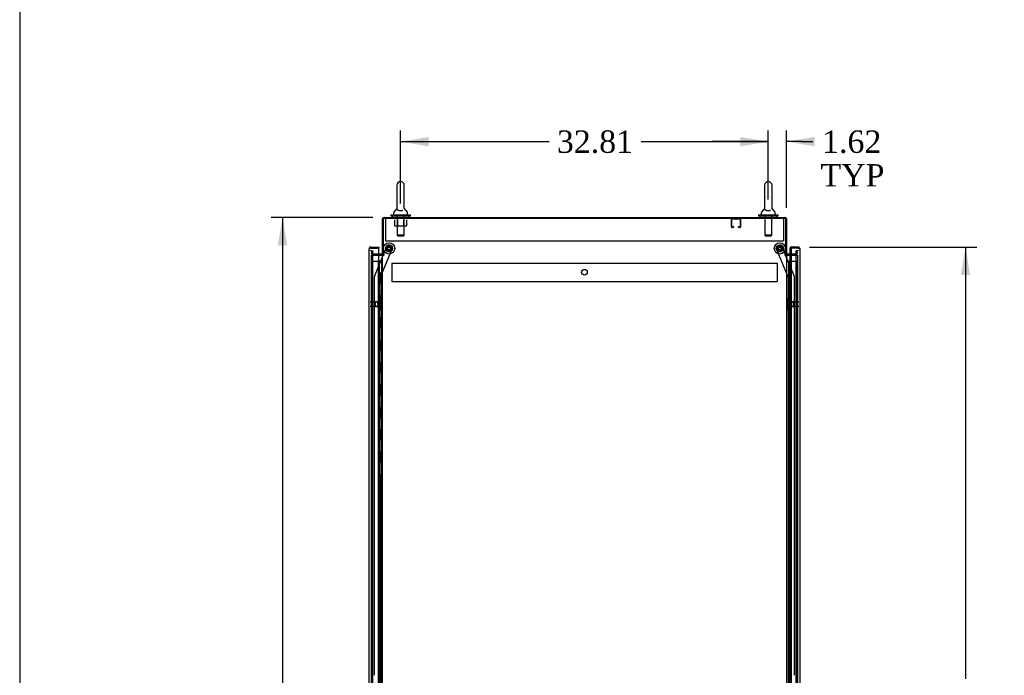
# Model space of a CAD drawing. Header units: inches. Extents: x 2 to 538, y -2 to 358.
# Tile 6 of 19: x 2 to 90, y 183 to 242. Entities that reach past the tile are written whole.
import ezdxf
from ezdxf.enums import TextEntityAlignment as Align
from ezdxf.lldxf.tags import DXFTag

# ---------------------------------------------------------------- set-up
doc = ezdxf.new("R2010")
doc.units = ezdxf.units.IN
doc.header["$MEASUREMENT"] = 0
for name, color, linetype in [('COM53964-5', 7, 'Continuous'), ('COM55914', 7, 'Continuous'), ('COM56676-2', 7, 'Continuous'), ('COM70220', 7, 'Continuous'), ('COM70755-6', 7, 'Continuous'), ('COM70760', 7, 'Continuous'), ('COM70839-6', 7, 'Continuous'), ('COM71200-5', 7, 'Continuous'), ('COM71202-6', 7, 'Continuous'), ('Default', 7, 'Continuous'), ('NTS18024', 7, 'Continuous'), ('NTS18147', 7, 'Continuous'), ('ROL87452', 7, 'Continuous'), ('RVT17786', 7, 'Continuous'), ('SCS86415', 7, 'Continuous'), ('STD26122', 7, 'Continuous'), ('WAF25376', 7, 'Continuous'), ('WAF25377', 7, 'Continuous'), ('WAM254785', 7, 'Continuous'), ('WAM30038', 7, 'Continuous')]:
    doc.layers.add(name, color=color, linetype=linetype)
doc.styles.add('SEACAD_Times_New_Roman', font='times.ttf')
tags = doc.linetypes.add('HIDDEN2', pattern=[0.1875, 0.125, -0.0625]).pattern_tags.tags
tags[6:7] = [DXFTag(74, 4), DXFTag(75, 0), DXFTag(340, '0'), DXFTag(46, 0.0), DXFTag(50, 0.0), DXFTag(44, 0.0), DXFTag(45, 0.0)]
tags[4:5] = [DXFTag(74, 4), DXFTag(75, 0), DXFTag(340, '0'), DXFTag(46, 0.0), DXFTag(50, 0.0), DXFTag(44, 0.0), DXFTag(45, 0.0)]
doc.dimstyles.new('HAMMOND_(STH_-_540x360)', dxfattribs={"dimtxt": 2, "dimasz": 2.5, "dimexe": 1, "dimexo": 1, "dimgap": 0.5, "dimtad": 0, "dimtih": 1, "dimtoh": 1, "dimzin": 0, "dimdsep": 46, "dimtxsty": 'SEACAD_Times_New_Roman', "dimblk1": '_SE_FILLED', "dimblk2": '_SE_FILLED', "dimsah": 1, "dimcen": 1, "dimadec": 0, "dimazin": 0, "dimtfac": 0.8, "dimtofl": 0, "dimtmove": 0, "dimatfit": 3, "dimfxl": 1, "dimtolj": 1, "dimtzin": 0, "dimarcsym": 0})

# ---------------------------------------------------------------- blocks, each defined once
blk = doc.blocks.new('SE4')
at = {"layer": 'COM53964-5', "color": 7, "linetype": 'HIDDEN2'}
for p, q in [((35.235, 220.156), (35.235, 220.018)), ((35.235, 220.156), (69.61, 220.156)), ((35.235, 220.018), (35.235, 218.669)), ((69.61, 220.156), (69.61, 220.018)), ((69.61, 220.018), (69.61, 218.669)), ((35.235, 218.669), (35.235, 218.531)), ((35.235, 218.531), (69.61, 218.531)), ((69.61, 218.669), (69.61, 218.531))]:
    blk.add_line(p, q, dxfattribs=at)
blk.add_circle((52.423, 219.344), 0.25, dxfattribs=at)
at = {"layer": 'COM55914', "color": 7, "linetype": 'HIDDEN2'}
for p, q in [((65.545, 223.377), (65.545, 224.104)), ((65.585, 223.377), (65.585, 224.104)), ((65.588, 224.107), (66.315, 224.107)), ((66.318, 224.104), (66.318, 223.377)), ((66.358, 224.104), (66.358, 223.377)), ((65.69, 223.374), (65.588, 223.374)), ((65.69, 223.334), (65.588, 223.334)), ((65.693, 223.428), (65.693, 223.377)), ((65.733, 223.428), (65.693, 223.428)), ((65.733, 223.428), (65.733, 223.377)), ((66.17, 223.377), (66.17, 223.428)), ((66.17, 223.428), (66.21, 223.428)), ((66.21, 223.377), (66.21, 223.428)), ((66.315, 223.374), (66.213, 223.374)), ((66.315, 223.334), (66.213, 223.334))]:
    blk.add_line(p, q, dxfattribs=at)
for centre, radius, start, end in [((65.588, 224.104), 0.043, 90, 180), ((65.588, 224.104), 0.003, 90, 180), ((66.315, 224.104), 0.043, 0, 90), ((66.315, 224.104), 0.003, 0, 90), ((65.588, 223.377), 0.043, 180, 270), ((65.588, 223.377), 0.003, 180, 270), ((65.69, 223.377), 0.003, 270, 0), ((65.69, 223.377), 0.043, 270, 0), ((66.213, 223.377), 0.043, 180, 270), ((66.213, 223.377), 0.003, 180, 270), ((66.315, 223.377), 0.003, 270, 0), ((66.315, 223.377), 0.043, 270, 0)]:
    blk.add_arc(centre, radius, start, end, dxfattribs=at)
at = {"layer": 'COM56676-2', "color": 7, "linetype": 'HIDDEN2'}
for p, q in [((34.673, 224.147), (34.673, 223.962)), ((70.173, 224.147), (70.173, 223.962)), ((34.673, 223.962), (34.673, 222.147)), ((70.173, 223.962), (70.173, 222.147)), ((34.673, 222.147), (70.173, 222.147))]:
    blk.add_line(p, q, dxfattribs=at)
at = {"layer": 'COM70220', "color": 7, "linetype": 'HIDDEN2'}
for p, q in [((33.551, 220.789), (33.551, 221.039)), ((33.551, 141.854), (33.551, 220.789)), ((71.295, 221.039), (71.295, 220.789)), ((71.295, 220.789), (71.295, 141.854))]:
    blk.add_line(p, q, dxfattribs=at)
for centre, start, end in [((33.301, 221.039), 0, 90), ((71.545, 221.039), 90, 180)]:
    blk.add_arc(centre, 0.25, start, end, dxfattribs=at)
at = {"layer": 'COM70755-6', "color": 7, "linetype": 'Continuous'}
for p, q in [((34.393, 220.897), (34.393, 224.099)), ((34.536, 224.242), (70.31, 224.242)), ((70.453, 224.099), (70.453, 220.897)), ((34.345, 220.962), (34.081, 220.962)), ((34.488, 220.897), (34.393, 220.897)), ((70.358, 220.897), (70.453, 220.897)), ((70.87, 220.962), (70.501, 220.962))]:
    blk.add_line(p, q, dxfattribs=at)
at = {"layer": 'COM70755-6', "color": 7, "linetype": 'HIDDEN2'}
for p, q in [((33.427, 221.035), (33.468, 221.264)), ((33.468, 221.264), (33.561, 221.247)), ((33.521, 221.019), (33.561, 221.247)), ((34.081, 220.962), (33.568, 220.962)), ((71.277, 220.962), (70.87, 220.962)), ((71.377, 221.264), (71.284, 221.247)), ((71.284, 221.247), (71.324, 221.019)), ((71.377, 221.264), (71.418, 221.035))]:
    blk.add_line(p, q, dxfattribs=at)
at = {"layer": 'COM70755-6', "color": 7, "linetype": 'Continuous'}
for centre, radius, start, end in [((34.536, 224.099), 0.143, 90, 180), ((70.31, 224.099), 0.143, 0, 90), ((34.345, 221.01), 0.048, 270, 0), ((34.345, 221.01), 0.143, 270, 307.79488), ((70.501, 221.01), 0.143, 232.20512, 270), ((70.501, 221.01), 0.048, 180, 270)]:
    blk.add_arc(centre, radius, start, end, dxfattribs=at)
at = {"layer": 'COM70755-6', "color": 7, "linetype": 'HIDDEN2'}
for centre, radius, start, end in [((34.536, 224.099), 0.048, 90, 180), ((70.31, 224.099), 0.048, 0, 90), ((33.568, 221.01), 0.143, 170, 270), ((33.568, 221.01), 0.048, 170, 270), ((71.277, 221.01), 0.143, 270, 10), ((71.277, 221.01), 0.048, 270, 10)]:
    blk.add_arc(centre, radius, start, end, dxfattribs=at)
at = {"layer": 'COM70760', "color": 7, "linetype": 'HIDDEN2'}
for p, q in [((33.5, 220.321), (34.015, 220.321)), ((33.5, 142.321), (33.5, 220.321)), ((34.015, 220.321), (34.04, 220.321)), ((34.032, 220.33), (34.032, 220.356)), ((34.032, 220.356), (34.082, 220.356)), ((34.082, 220.33), (34.032, 220.33)), ((34.04, 142.321), (34.04, 220.321)), ((34.095, 220.321), (34.04, 220.321)), ((34.045, 220.33), (34.045, 142.321)), ((34.082, 220.356), (34.107, 220.356)), ((34.082, 220.33), (34.107, 220.33)), ((34.095, 220.321), (34.136, 220.321)), ((34.095, 219.321), (34.095, 220.321)), ((34.107, 220.356), (34.157, 220.356)), ((34.157, 220.33), (34.107, 220.33)), ((34.136, 220.321), (34.331, 220.321)), ((34.136, 219.321), (34.136, 220.321)), ((34.145, 142.321), (34.145, 220.33)), ((34.157, 220.356), (34.157, 220.33)), ((34.331, 220.321), (34.393, 220.321)), ((34.331, 142.321), (34.331, 220.321)), ((70.701, 220.321), (70.701, 142.321)), ((70.801, 142.321), (70.801, 220.321)), ((70.87, 220.321), (71.346, 220.321)), ((71.346, 142.321), (71.346, 220.321)), ((34.04, 219.321), (34.095, 219.321)), ((34.084, 219.321), (34.212, 219.321)), ((34.084, 218.321), (34.084, 219.321)), ((34.181, 218.321), (34.181, 219.321)), ((34.206, 219.321), (34.206, 218.321)), ((34.212, 218.321), (34.212, 219.321)), ((70.664, 219.321), (70.634, 219.321)), ((70.634, 219.321), (70.634, 218.321)), ((34.04, 218.321), (34.095, 218.321)), ((34.084, 218.321), (34.212, 218.321)), ((34.095, 217.321), (34.095, 218.321)), ((34.136, 217.321), (34.136, 218.321)), ((70.664, 218.321), (70.634, 218.321)), ((34.04, 217.321), (34.095, 217.321)), ((34.084, 217.321), (34.212, 217.321)), ((34.084, 216.321), (34.084, 217.321)), ((34.181, 216.321), (34.181, 217.321)), ((34.206, 217.321), (34.206, 216.321)), ((34.212, 216.321), (34.212, 217.321)), ((70.664, 217.321), (70.634, 217.321)), ((70.634, 217.321), (70.634, 216.321)), ((34.04, 216.321), (34.095, 216.321)), ((34.084, 216.321), (34.212, 216.321)), ((34.095, 215.321), (34.095, 216.321)), ((34.136, 215.321), (34.136, 216.321)), ((70.664, 216.321), (70.634, 216.321)), ((34.04, 215.321), (34.095, 215.321)), ((34.084, 215.321), (34.212, 215.321)), ((34.084, 214.321), (34.084, 215.321)), ((34.181, 214.321), (34.181, 215.321)), ((34.206, 215.321), (34.206, 214.321)), ((34.212, 214.321), (34.212, 215.321)), ((70.664, 215.321), (70.634, 215.321)), ((70.634, 215.321), (70.634, 214.321)), ((34.04, 214.321), (34.095, 214.321)), ((34.084, 214.321), (34.212, 214.321)), ((34.095, 213.321), (34.095, 214.321)), ((34.136, 213.321), (34.136, 214.321)), ((70.664, 214.321), (70.634, 214.321)), ((34.04, 213.321), (34.095, 213.321)), ((34.084, 213.321), (34.212, 213.321)), ((34.084, 212.321), (34.084, 213.321)), ((34.181, 212.321), (34.181, 213.321)), ((34.206, 213.321), (34.206, 212.321)), ((34.212, 212.321), (34.212, 213.321)), ((70.664, 213.321), (70.634, 213.321)), ((70.634, 213.321), (70.634, 212.321)), ((34.04, 212.321), (34.095, 212.321)), ((34.084, 212.321), (34.212, 212.321)), ((34.095, 211.321), (34.095, 212.321)), ((34.136, 211.321), (34.136, 212.321)), ((70.664, 212.321), (70.634, 212.321)), ((34.04, 211.321), (34.095, 211.321)), ((34.084, 211.321), (34.212, 211.321)), ((34.084, 210.321), (34.084, 211.321)), ((34.181, 210.321), (34.181, 211.321)), ((34.206, 211.321), (34.206, 210.321)), ((34.212, 210.321), (34.212, 211.321)), ((70.664, 211.321), (70.634, 211.321)), ((70.634, 211.321), (70.634, 210.321)), ((34.04, 210.321), (34.095, 210.321)), ((34.084, 210.321), (34.212, 210.321)), ((34.095, 209.321), (34.095, 210.321)), ((34.136, 209.321), (34.136, 210.321)), ((70.664, 210.321), (70.634, 210.321)), ((34.04, 209.321), (34.095, 209.321)), ((34.084, 209.321), (34.212, 209.321)), ((34.084, 208.321), (34.084, 209.321)), ((34.181, 208.321), (34.181, 209.321)), ((34.206, 209.321), (34.206, 208.321)), ((34.212, 208.321), (34.212, 209.321)), ((70.664, 209.321), (70.634, 209.321)), ((70.634, 209.321), (70.634, 208.321)), ((34.04, 208.321), (34.095, 208.321)), ((34.084, 208.321), (34.212, 208.321)), ((34.095, 207.321), (34.095, 208.321)), ((34.136, 207.321), (34.136, 208.321)), ((70.664, 208.321), (70.634, 208.321)), ((34.04, 207.321), (34.095, 207.321)), ((34.084, 207.321), (34.212, 207.321)), ((34.084, 206.321), (34.084, 207.321)), ((34.181, 206.321), (34.181, 207.321)), ((34.206, 207.321), (34.206, 206.321)), ((34.212, 206.321), (34.212, 207.321)), ((70.664, 207.321), (70.634, 207.321)), ((70.634, 207.321), (70.634, 206.321)), ((34.04, 206.321), (34.095, 206.321)), ((34.084, 206.321), (34.212, 206.321)), ((34.095, 205.321), (34.095, 206.321)), ((34.136, 205.321), (34.136, 206.321)), ((70.664, 206.321), (70.634, 206.321)), ((34.04, 205.321), (34.095, 205.321)), ((34.084, 205.321), (34.212, 205.321)), ((34.084, 204.321), (34.084, 205.321)), ((34.181, 204.321), (34.181, 205.321)), ((34.206, 205.321), (34.206, 204.321)), ((34.212, 204.321), (34.212, 205.321)), ((70.664, 205.321), (70.634, 205.321)), ((70.634, 205.321), (70.634, 204.321)), ((34.04, 204.321), (34.095, 204.321)), ((34.084, 204.321), (34.212, 204.321)), ((34.095, 203.321), (34.095, 204.321)), ((34.136, 203.321), (34.136, 204.321)), ((70.664, 204.321), (70.634, 204.321)), ((34.04, 203.321), (34.095, 203.321)), ((34.084, 203.321), (34.212, 203.321)), ((34.084, 202.321), (34.084, 203.321)), ((34.181, 202.321), (34.181, 203.321)), ((34.206, 203.321), (34.206, 202.321)), ((34.212, 202.321), (34.212, 203.321)), ((70.664, 203.321), (70.634, 203.321)), ((70.634, 203.321), (70.634, 202.321)), ((34.04, 202.321), (34.095, 202.321)), ((34.084, 202.321), (34.212, 202.321)), ((34.095, 201.321), (34.095, 202.321)), ((34.136, 201.321), (34.136, 202.321)), ((70.664, 202.321), (70.634, 202.321)), ((34.04, 201.321), (34.095, 201.321)), ((34.084, 201.321), (34.212, 201.321)), ((34.084, 200.321), (34.084, 201.321)), ((34.181, 200.321), (34.181, 201.321)), ((34.206, 201.321), (34.206, 200.321)), ((34.212, 200.321), (34.212, 201.321)), ((70.664, 201.321), (70.634, 201.321)), ((70.634, 201.321), (70.634, 200.321)), ((34.04, 200.321), (34.095, 200.321)), ((34.084, 200.321), (34.212, 200.321)), ((34.095, 199.321), (34.095, 200.321)), ((34.136, 199.321), (34.136, 200.321)), ((70.664, 200.321), (70.634, 200.321)), ((34.04, 199.321), (34.095, 199.321)), ((34.084, 199.321), (34.212, 199.321)), ((34.084, 198.321), (34.084, 199.321)), ((34.181, 198.321), (34.181, 199.321)), ((34.206, 199.321), (34.206, 198.321)), ((34.212, 198.321), (34.212, 199.321)), ((70.664, 199.321), (70.634, 199.321)), ((70.634, 199.321), (70.634, 198.321)), ((34.04, 198.321), (34.095, 198.321)), ((34.084, 198.321), (34.212, 198.321)), ((34.095, 197.321), (34.095, 198.321)), ((34.136, 197.321), (34.136, 198.321)), ((70.664, 198.321), (70.634, 198.321)), ((34.04, 197.321), (34.095, 197.321)), ((34.084, 197.321), (34.212, 197.321)), ((34.084, 196.321), (34.084, 197.321)), ((34.181, 196.321), (34.181, 197.321)), ((34.206, 197.321), (34.206, 196.321)), ((34.212, 196.321), (34.212, 197.321)), ((70.664, 197.321), (70.634, 197.321)), ((70.634, 197.321), (70.634, 196.321)), ((34.04, 196.321), (34.095, 196.321)), ((34.084, 196.321), (34.212, 196.321)), ((34.095, 195.321), (34.095, 196.321)), ((34.136, 195.321), (34.136, 196.321)), ((70.664, 196.321), (70.634, 196.321)), ((34.04, 195.321), (34.095, 195.321)), ((34.084, 195.321), (34.212, 195.321)), ((34.084, 194.321), (34.084, 195.321)), ((34.181, 194.321), (34.181, 195.321)), ((34.206, 195.321), (34.206, 194.321)), ((34.212, 194.321), (34.212, 195.321)), ((70.664, 195.321), (70.634, 195.321)), ((70.634, 195.321), (70.634, 194.321)), ((34.04, 194.321), (34.095, 194.321)), ((34.084, 194.321), (34.212, 194.321)), ((34.095, 193.321), (34.095, 194.321)), ((34.136, 193.321), (34.136, 194.321)), ((70.664, 194.321), (70.634, 194.321)), ((34.04, 193.321), (34.095, 193.321)), ((34.084, 193.321), (34.212, 193.321)), ((34.084, 192.321), (34.084, 193.321)), ((34.181, 192.321), (34.181, 193.321)), ((34.206, 193.321), (34.206, 192.321)), ((34.212, 192.321), (34.212, 193.321)), ((70.664, 193.321), (70.634, 193.321)), ((70.634, 193.321), (70.634, 192.321)), ((34.04, 192.321), (34.095, 192.321)), ((34.084, 192.321), (34.212, 192.321)), ((34.095, 191.321), (34.095, 192.321)), ((34.136, 191.321), (34.136, 192.321)), ((70.664, 192.321), (70.634, 192.321)), ((34.04, 191.321), (34.095, 191.321)), ((34.084, 191.321), (34.212, 191.321)), ((34.084, 190.321), (34.084, 191.321)), ((34.181, 190.321), (34.181, 191.321)), ((34.206, 191.321), (34.206, 190.321)), ((34.212, 190.321), (34.212, 191.321)), ((70.664, 191.321), (70.634, 191.321)), ((70.634, 191.321), (70.634, 190.321)), ((34.04, 190.321), (34.095, 190.321)), ((34.084, 190.321), (34.212, 190.321)), ((34.095, 189.321), (34.095, 190.321)), ((34.136, 189.321), (34.136, 190.321)), ((70.664, 190.321), (70.634, 190.321)), ((34.04, 189.321), (34.095, 189.321)), ((34.084, 189.321), (34.212, 189.321)), ((34.084, 188.321), (34.084, 189.321)), ((34.181, 188.321), (34.181, 189.321)), ((34.206, 189.321), (34.206, 188.321)), ((34.212, 188.321), (34.212, 189.321)), ((70.664, 189.321), (70.634, 189.321)), ((70.634, 189.321), (70.634, 188.321)), ((34.04, 188.321), (34.095, 188.321)), ((34.084, 188.321), (34.212, 188.321)), ((34.095, 187.321), (34.095, 188.321)), ((34.136, 187.321), (34.136, 188.321)), ((70.664, 188.321), (70.634, 188.321)), ((34.04, 187.321), (34.095, 187.321)), ((34.084, 187.321), (34.212, 187.321)), ((34.084, 186.321), (34.084, 187.321)), ((34.181, 186.321), (34.181, 187.321)), ((34.206, 187.321), (34.206, 186.321)), ((34.212, 186.321), (34.212, 187.321)), ((70.664, 187.321), (70.634, 187.321)), ((70.634, 187.321), (70.634, 186.321)), ((34.04, 186.321), (34.095, 186.321)), ((34.084, 186.321), (34.212, 186.321)), ((34.095, 185.321), (34.095, 186.321)), ((34.136, 185.321), (34.136, 186.321)), ((70.664, 186.321), (70.634, 186.321)), ((34.04, 185.321), (34.095, 185.321)), ((34.084, 185.321), (34.212, 185.321)), ((34.084, 184.321), (34.084, 185.321)), ((34.181, 184.321), (34.181, 185.321)), ((34.206, 185.321), (34.206, 184.321)), ((34.212, 184.321), (34.212, 185.321)), ((70.664, 185.321), (70.634, 185.321)), ((70.634, 185.321), (70.634, 184.321)), ((34.04, 184.321), (34.095, 184.321)), ((34.084, 184.321), (34.212, 184.321)), ((34.095, 183.321), (34.095, 184.321)), ((34.136, 183.321), (34.136, 184.321)), ((70.664, 184.321), (70.634, 184.321))]:
    blk.add_line(p, q, dxfattribs=at)
at = {"layer": 'COM70760', "color": 7, "linetype": 'Continuous'}
for p, q in [((70.453, 220.321), (70.664, 220.321)), ((70.664, 220.321), (70.868, 220.321)), ((70.664, 219.321), (70.664, 220.321)), ((70.688, 220.33), (70.688, 220.356)), ((70.688, 220.356), (70.738, 220.356)), ((70.738, 220.33), (70.688, 220.33)), ((70.701, 220.33), (70.701, 220.321)), ((70.738, 220.356), (70.763, 220.356)), ((70.738, 220.33), (70.763, 220.33)), ((70.763, 220.356), (70.813, 220.356)), ((70.813, 220.33), (70.763, 220.33)), ((70.801, 220.321), (70.801, 220.33)), ((70.813, 220.356), (70.813, 220.33)), ((70.868, 220.321), (70.87, 220.321)), ((70.868, 219.321), (70.868, 220.321)), ((70.868, 219.321), (70.664, 219.321)), ((70.664, 218.321), (70.664, 219.321)), ((70.868, 219.321), (70.664, 219.321)), ((70.868, 218.321), (70.868, 219.321)), ((70.868, 218.321), (70.664, 218.321)), ((70.868, 218.321), (70.664, 218.321)), ((70.664, 217.321), (70.664, 218.321)), ((70.868, 217.321), (70.868, 218.321)), ((70.868, 217.321), (70.664, 217.321)), ((70.664, 216.321), (70.664, 217.321)), ((70.868, 217.321), (70.664, 217.321)), ((70.868, 216.321), (70.868, 217.321)), ((70.868, 216.321), (70.664, 216.321)), ((70.868, 216.321), (70.664, 216.321)), ((70.664, 215.321), (70.664, 216.321)), ((70.868, 215.321), (70.868, 216.321)), ((70.868, 215.321), (70.664, 215.321)), ((70.664, 214.321), (70.664, 215.321)), ((70.868, 215.321), (70.664, 215.321)), ((70.868, 214.321), (70.868, 215.321)), ((70.868, 214.321), (70.664, 214.321)), ((70.868, 214.321), (70.664, 214.321)), ((70.664, 213.321), (70.664, 214.321)), ((70.868, 213.321), (70.868, 214.321)), ((70.868, 213.321), (70.664, 213.321)), ((70.664, 212.321), (70.664, 213.321)), ((70.868, 213.321), (70.664, 213.321)), ((70.868, 212.321), (70.868, 213.321)), ((70.868, 212.321), (70.664, 212.321)), ((70.868, 212.321), (70.664, 212.321)), ((70.664, 211.321), (70.664, 212.321)), ((70.868, 211.321), (70.868, 212.321)), ((70.868, 211.321), (70.664, 211.321)), ((70.664, 210.321), (70.664, 211.321)), ((70.868, 211.321), (70.664, 211.321)), ((70.868, 210.321), (70.868, 211.321)), ((70.868, 210.321), (70.664, 210.321)), ((70.868, 210.321), (70.664, 210.321)), ((70.664, 209.321), (70.664, 210.321)), ((70.868, 209.321), (70.868, 210.321)), ((70.868, 209.321), (70.664, 209.321)), ((70.664, 208.321), (70.664, 209.321)), ((70.868, 209.321), (70.664, 209.321)), ((70.868, 208.321), (70.868, 209.321)), ((70.868, 208.321), (70.664, 208.321)), ((70.868, 208.321), (70.664, 208.321)), ((70.664, 207.321), (70.664, 208.321)), ((70.868, 207.321), (70.868, 208.321)), ((70.868, 207.321), (70.664, 207.321)), ((70.664, 206.321), (70.664, 207.321)), ((70.868, 207.321), (70.664, 207.321)), ((70.868, 206.321), (70.868, 207.321)), ((70.868, 206.321), (70.664, 206.321)), ((70.868, 206.321), (70.664, 206.321)), ((70.664, 205.321), (70.664, 206.321)), ((70.868, 205.321), (70.868, 206.321)), ((70.868, 205.321), (70.664, 205.321)), ((70.664, 204.321), (70.664, 205.321)), ((70.868, 205.321), (70.664, 205.321)), ((70.868, 204.321), (70.868, 205.321)), ((70.868, 204.321), (70.664, 204.321)), ((70.868, 204.321), (70.664, 204.321)), ((70.664, 203.321), (70.664, 204.321)), ((70.868, 203.321), (70.868, 204.321)), ((70.868, 203.321), (70.664, 203.321)), ((70.664, 202.321), (70.664, 203.321)), ((70.868, 203.321), (70.664, 203.321)), ((70.868, 202.321), (70.868, 203.321)), ((70.868, 202.321), (70.664, 202.321)), ((70.868, 202.321), (70.664, 202.321)), ((70.664, 201.321), (70.664, 202.321)), ((70.868, 201.321), (70.868, 202.321)), ((70.868, 201.321), (70.664, 201.321)), ((70.664, 200.321), (70.664, 201.321)), ((70.868, 201.321), (70.664, 201.321)), ((70.868, 200.321), (70.868, 201.321)), ((70.868, 200.321), (70.664, 200.321)), ((70.868, 200.321), (70.664, 200.321)), ((70.664, 199.321), (70.664, 200.321)), ((70.868, 199.321), (70.868, 200.321)), ((70.868, 199.321), (70.664, 199.321)), ((70.664, 198.321), (70.664, 199.321)), ((70.868, 199.321), (70.664, 199.321)), ((70.868, 198.321), (70.868, 199.321)), ((70.868, 198.321), (70.664, 198.321)), ((70.868, 198.321), (70.664, 198.321)), ((70.664, 197.321), (70.664, 198.321)), ((70.868, 197.321), (70.868, 198.321)), ((70.868, 197.321), (70.664, 197.321)), ((70.664, 196.321), (70.664, 197.321)), ((70.868, 197.321), (70.664, 197.321)), ((70.868, 196.321), (70.868, 197.321)), ((70.868, 196.321), (70.664, 196.321)), ((70.868, 196.321), (70.664, 196.321)), ((70.664, 195.321), (70.664, 196.321)), ((70.868, 195.321), (70.868, 196.321)), ((70.868, 195.321), (70.664, 195.321)), ((70.664, 194.321), (70.664, 195.321)), ((70.868, 195.321), (70.664, 195.321)), ((70.868, 194.321), (70.868, 195.321)), ((70.868, 194.321), (70.664, 194.321)), ((70.868, 194.321), (70.664, 194.321)), ((70.664, 193.321), (70.664, 194.321)), ((70.868, 193.321), (70.868, 194.321)), ((70.868, 193.321), (70.664, 193.321)), ((70.664, 192.321), (70.664, 193.321)), ((70.868, 193.321), (70.664, 193.321)), ((70.868, 192.321), (70.868, 193.321)), ((70.868, 192.321), (70.664, 192.321)), ((70.868, 192.321), (70.664, 192.321)), ((70.664, 191.321), (70.664, 192.321)), ((70.868, 191.321), (70.868, 192.321)), ((70.868, 191.321), (70.664, 191.321)), ((70.664, 190.321), (70.664, 191.321)), ((70.868, 191.321), (70.664, 191.321)), ((70.868, 190.321), (70.868, 191.321)), ((70.868, 190.321), (70.664, 190.321)), ((70.868, 190.321), (70.664, 190.321)), ((70.664, 189.321), (70.664, 190.321)), ((70.868, 189.321), (70.868, 190.321)), ((70.868, 189.321), (70.664, 189.321)), ((70.664, 188.321), (70.664, 189.321)), ((70.868, 189.321), (70.664, 189.321)), ((70.868, 188.321), (70.868, 189.321)), ((70.868, 188.321), (70.664, 188.321)), ((70.868, 188.321), (70.664, 188.321)), ((70.664, 187.321), (70.664, 188.321)), ((70.868, 187.321), (70.868, 188.321)), ((70.868, 187.321), (70.664, 187.321)), ((70.664, 186.321), (70.664, 187.321)), ((70.868, 187.321), (70.664, 187.321)), ((70.868, 186.321), (70.868, 187.321)), ((70.868, 186.321), (70.664, 186.321)), ((70.868, 186.321), (70.664, 186.321)), ((70.664, 185.321), (70.664, 186.321)), ((70.868, 185.321), (70.868, 186.321)), ((70.868, 185.321), (70.664, 185.321)), ((70.664, 184.321), (70.664, 185.321)), ((70.868, 185.321), (70.664, 185.321)), ((70.868, 184.321), (70.868, 185.321)), ((70.868, 184.321), (70.664, 184.321)), ((70.868, 184.321), (70.664, 184.321)), ((70.664, 183.321), (70.664, 184.321)), ((70.868, 183.321), (70.868, 184.321))]:
    blk.add_line(p, q, dxfattribs=at)
at = {"layer": 'COM70839-6', "color": 7, "linetype": 'HIDDEN2'}
for p, q in [((34.207, 218.848), (35.307, 221.505)), ((34.481, 220.897), (34.816, 221.708)), ((34.98, 221.776), (35.239, 221.668)), ((70.638, 218.848), (69.538, 221.505)), ((69.606, 221.668), (69.866, 221.776)), ((70.364, 220.897), (70.029, 221.708)), ((33.686, 218.977), (34.468, 220.867)), ((71.16, 218.977), (70.377, 220.867)), ((33.689, 183.347), (33.676, 218.929)), ((34.221, 181.972), (34.207, 218.848)), ((70.624, 181.972), (70.638, 218.848)), ((71.156, 183.347), (71.169, 218.929))]:
    blk.add_line(p, q, dxfattribs=at)
at = {"layer": 'COM70839-6', "color": 7, "linetype": 'Continuous'}
for p, q in [((34.468, 220.867), (34.481, 220.897)), ((70.377, 220.867), (70.364, 220.897))]:
    blk.add_line(p, q, dxfattribs=at)
at = {"layer": 'COM70839-6', "color": 7, "linetype": 'HIDDEN2'}
for centre in [(34.988, 221.468), (69.858, 221.468)]:
    blk.add_circle(centre, 0.129, dxfattribs=at)
for centre, start, end in [((34.932, 221.66), 67.50917, 157.50917), ((35.191, 221.553), 337.50917, 67.50917), ((69.654, 221.553), 112.49083, 202.49083), ((69.913, 221.66), 22.49083, 112.49083), ((33.801, 218.929), 157.50917, 180.02117), ((71.044, 218.929), 359.97883, 22.49083)]:
    blk.add_arc(centre, 0.125, start, end, dxfattribs=at)
at = {"layer": 'COM71200-5', "color": 7, "linetype": 'Continuous'}
for p, q in [((70.358, 224.147), (34.488, 224.147)), ((34.488, 220.897), (34.488, 224.147)), ((70.358, 224.147), (70.358, 220.897)), ((34.081, 220.867), (34.345, 220.867)), ((34.393, 220.867), (34.345, 220.867)), ((34.393, 220.867), (34.536, 220.867)), ((34.393, 141.557), (34.393, 220.867)), ((34.536, 220.897), (34.488, 220.897)), ((70.31, 220.897), (70.358, 220.897)), ((70.31, 220.867), (70.453, 220.867)), ((70.453, 220.867), (70.453, 141.557)), ((70.501, 220.867), (70.453, 220.867)), ((70.501, 220.867), (70.87, 220.867))]:
    blk.add_line(p, q, dxfattribs=at)
at = {"layer": 'COM71200-5', "color": 7, "linetype": 'HIDDEN2'}
for p, q in [((33.426, 220.867), (34.081, 220.867)), ((33.426, 141.557), (33.426, 220.867)), ((70.87, 220.867), (71.42, 220.867)), ((71.42, 220.867), (71.42, 141.557))]:
    blk.add_line(p, q, dxfattribs=at)
at = {"layer": 'COM71200-5', "color": 7, "linetype": 'Continuous'}
for centre, start, end in [((34.536, 220.882), 270, 90), ((70.31, 220.882), 90, 270)]:
    blk.add_arc(centre, 0.015, start, end, dxfattribs=at)
at = {"layer": 'COM71202-6', "color": 7, "linetype": 'Continuous'}
for p, q in [((33.206, 221.445), (33.206, 221.445)), ((33.206, 221.445), (33.206, 221.445)), ((33.206, 221.444), (33.206, 221.445)), ((33.206, 141.198), (33.206, 221.444)), ((33.286, 221.493), (33.235, 221.531)), ((33.349, 221.492), (33.235, 221.492)), ((33.349, 221.493), (33.286, 221.493)), ((33.349, 221.587), (34.081, 221.587)), ((33.349, 221.493), (33.349, 221.492)), ((33.349, 221.492), (34.081, 221.492)), ((34.081, 221.492), (33.349, 221.492)), ((34.081, 221.587), (34.081, 221.492)), ((34.081, 141.15), (34.081, 221.492)), ((71.497, 221.587), (70.765, 221.587)), ((70.765, 221.587), (70.765, 221.492)), ((70.765, 220.962), (70.765, 221.492)), ((70.765, 221.492), (70.87, 221.492)), ((71.497, 221.492), (70.765, 221.492)), ((70.87, 221.492), (70.87, 141.15)), ((71.497, 221.492), (70.87, 221.492)), ((71.497, 221.493), (71.497, 221.492)), ((71.559, 221.493), (71.497, 221.493)), ((71.497, 221.492), (71.61, 221.492)), ((71.559, 221.493), (71.61, 221.531)), ((71.64, 221.445), (71.64, 221.445)), ((71.64, 221.445), (71.64, 221.444)), ((71.64, 221.444), (71.64, 141.198))]:
    blk.add_line(p, q, dxfattribs=at)
at = {"layer": 'COM71202-6', "color": 7, "linetype": 'HIDDEN2'}
blk.add_line((70.765, 141.462), (70.765, 220.962), dxfattribs=at)
at = {"layer": 'COM71202-6', "color": 7, "linetype": 'Continuous'}
for centre, start, end in [((33.349, 221.444), 142.49641, 179.84393), ((33.349, 221.444), 179.92383, 180), ((33.349, 221.444), 90, 142.49641), ((71.497, 221.444), 37.50359, 90), ((71.497, 221.444), 0.15607, 37.50359), ((71.497, 221.444), 0, 0.07617)]:
    blk.add_arc(centre, 0.143, start, end, dxfattribs=at)
for points in [[(33.235, 221.492), (33.226, 221.484), (33.218, 221.476), (33.211, 221.464), (33.209, 221.46), (33.206, 221.453), (33.206, 221.449), (33.206, 221.445)], [(71.61, 221.492), (71.619, 221.484), (71.627, 221.476), (71.634, 221.464), (71.636, 221.46), (71.639, 221.453), (71.64, 221.449), (71.64, 221.445)]]:
    blk.add_open_spline(points, degree=3, knots=[0, 0, 0, 0, 0.5, 0.5, 0.75, 0.75, 1, 1, 1, 1], dxfattribs=at)
at = {"layer": 'NTS18024', "color": 7, "linetype": 'HIDDEN2'}
for p, q in [((35.479, 224.022), (35.479, 223.477)), ((35.479, 223.477), (35.754, 223.477)), ((35.754, 224.022), (35.754, 223.477)), ((35.754, 223.477), (36.28, 223.477)), ((36.28, 224.022), (36.28, 223.477)), ((36.28, 223.477), (36.552, 223.477)), ((36.552, 224.022), (36.552, 223.477))]:
    blk.add_line(p, q, dxfattribs=at)
at = {"layer": 'NTS18147', "color": 7, "linetype": 'HIDDEN2'}
for p, q in [((33.77, 216.272), (33.77, 216.712)), ((34.208, 216.712), (33.77, 216.712)), ((33.77, 216.272), (34.208, 216.272)), ((34.208, 216.988), (34.208, 216.992)), ((34.271, 216.992), (34.208, 216.992)), ((34.208, 216.988), (34.208, 216.799)), ((34.208, 216.988), (34.271, 216.988)), ((34.208, 216.799), (34.208, 216.681)), ((34.271, 216.799), (34.208, 216.799)), ((34.208, 216.681), (34.208, 216.304)), ((34.208, 216.681), (34.271, 216.681)), ((34.208, 216.304), (34.208, 216.186)), ((34.271, 216.304), (34.208, 216.304)), ((34.208, 216.186), (34.208, 215.997)), ((34.208, 216.186), (34.271, 216.186)), ((34.271, 216.988), (34.271, 216.992)), ((34.271, 216.681), (34.271, 216.799)), ((34.271, 216.186), (34.271, 216.304)), ((34.333, 216.839), (34.333, 216.893)), ((34.333, 216.091), (34.333, 216.146)), ((70.512, 216.893), (70.512, 216.839)), ((70.512, 216.146), (70.512, 216.091)), ((70.574, 216.988), (70.574, 216.992)), ((70.637, 216.992), (70.574, 216.992)), ((70.574, 216.988), (70.637, 216.988)), ((70.574, 216.799), (70.574, 216.681)), ((70.637, 216.799), (70.574, 216.799)), ((70.574, 216.681), (70.637, 216.681)), ((70.574, 216.304), (70.574, 216.186)), ((70.637, 216.304), (70.574, 216.304)), ((70.574, 216.186), (70.637, 216.186)), ((70.637, 216.988), (70.637, 216.992)), ((70.637, 216.799), (70.637, 216.988)), ((70.637, 216.681), (70.637, 216.799)), ((71.075, 216.712), (70.637, 216.712)), ((70.637, 216.304), (70.637, 216.681)), ((70.637, 216.186), (70.637, 216.304)), ((70.637, 216.272), (71.075, 216.272)), ((70.637, 215.997), (70.637, 216.186)), ((71.075, 216.272), (71.075, 216.712)), ((34.208, 215.997), (34.208, 215.992)), ((34.271, 215.997), (34.208, 215.997)), ((34.208, 215.992), (34.271, 215.992)), ((34.271, 215.997), (34.271, 215.992)), ((70.574, 215.997), (70.574, 215.992)), ((70.637, 215.997), (70.574, 215.997)), ((70.574, 215.992), (70.637, 215.992)), ((70.637, 215.997), (70.637, 215.992))]:
    blk.add_line(p, q, dxfattribs=at)
for centre, start, end in [((34.015, 216.492), 323.63381, 36.36619), ((70.83, 216.492), 143.63381, 216.36619)]:
    blk.add_arc(centre, 0.318, start, end, dxfattribs=at)
for centre, major_axis, start_param, end_param in [((34.015, 216.893), (-0.318, 0), 2.506883, 3.776302), ((34.015, 216.839), (-0.318, 0), 2.506883, 3.141593), ((34.015, 216.146), (-0.318, 0), 3.141593, 3.776302), ((34.015, 216.091), (-0.318, 0), 2.506883, 3.776302), ((70.83, 216.893), (0.318, 0), 2.506883, 3.776302), ((70.83, 216.091), (0.318, 0), 2.506883, 3.776302), ((70.83, 216.839), (0.318, 0), 3.141593, 3.776302), ((70.83, 216.146), (0.318, 0), 2.506883, 3.141593)]:
    blk.add_ellipse(centre, major_axis=major_axis, ratio=0.5, start_param=start_param, end_param=end_param, dxfattribs=at)
at = {"layer": 'ROL87452', "color": 7, "linetype": 'HIDDEN2'}
for centre, radius in [((34.988, 221.468), 0.5), ((34.988, 221.468), 0.206), ((69.858, 221.468), 0.5)]:
    blk.add_circle(centre, radius, dxfattribs=at)
at = {"layer": 'RVT17786', "color": 7, "linetype": 'HIDDEN2'}
for centre, radius in [((34.988, 221.468), 0.217), ((69.858, 221.468), 0.217), ((69.858, 221.468), 0.125)]:
    blk.add_circle(centre, radius, dxfattribs=at)
at = {"layer": 'SCS86415', "color": 7, "linetype": 'Continuous'}
for p, q in [((35.685, 227.107), (35.685, 225.037)), ((36.348, 225.037), (36.348, 227.107)), ((68.497, 227.107), (68.497, 225.037)), ((69.16, 225.037), (69.16, 227.107)), ((35.676, 225.027), (35.405, 224.7)), ((36.628, 224.7), (36.357, 225.027)), ((68.488, 225.027), (68.217, 224.7)), ((69.44, 224.7), (69.169, 225.027)), ((35.392, 224.662), (35.392, 224.542)), ((36.642, 224.542), (36.642, 224.662)), ((68.204, 224.662), (68.204, 224.542)), ((69.454, 224.542), (69.454, 224.662))]:
    blk.add_line(p, q, dxfattribs=at)
at = {"layer": 'SCS86415', "color": 7, "linetype": 'HIDDEN2'}
for p, q in [((35.705, 224.482), (35.705, 222.667)), ((36.329, 222.667), (36.329, 224.482)), ((68.517, 224.482), (68.517, 222.667)), ((69.141, 222.667), (69.141, 224.482)), ((36.329, 222.667), (35.705, 222.667)), ((35.705, 222.667), (35.765, 222.607)), ((35.765, 222.607), (36.269, 222.607)), ((36.269, 222.607), (36.329, 222.667)), ((69.141, 222.667), (68.517, 222.667)), ((68.517, 222.667), (68.577, 222.607)), ((68.577, 222.607), (69.081, 222.607)), ((69.081, 222.607), (69.141, 222.667))]:
    blk.add_line(p, q, dxfattribs=at)
at = {"layer": 'SCS86415', "color": 7, "linetype": 'Continuous'}
for centre, radius, start, end in [((36.017, 227.107), 0.331, 0, 180), ((68.829, 227.107), 0.331, 0, 180), ((35.452, 224.662), 0.06, 140.32138, 180), ((35.452, 224.542), 0.06, 180, 270), ((36.582, 224.542), 0.06, 270, 0), ((36.582, 224.662), 0.06, 0, 39.67862), ((68.264, 224.662), 0.06, 140.32138, 180), ((68.264, 224.542), 0.06, 180, 270), ((69.394, 224.542), 0.06, 270, 0), ((69.394, 224.662), 0.06, 0, 39.67862)]:
    blk.add_arc(centre, radius, start, end, dxfattribs=at)
for points in [[(36.223, 224.869), (36.22, 224.867), (36.2, 224.856), (36.146, 224.839), (36.062, 224.826), (35.97, 224.826), (35.884, 224.84), (35.81, 224.866), (35.752, 224.901), (35.712, 224.944), (35.692, 224.985), (35.687, 225.011), (35.686, 225.02)], [(69.035, 224.869), (69.032, 224.867), (69.012, 224.856), (68.958, 224.839), (68.874, 224.826), (68.782, 224.826), (68.696, 224.84), (68.622, 224.866), (68.564, 224.901), (68.524, 224.944), (68.504, 224.985), (68.499, 225.011), (68.498, 225.02)]]:
    blk.add_open_spline(points, degree=3, knots=[0, 0, 0, 0, 0.0115412, 0.1013255, 0.186663, 0.277254, 0.3666451, 0.4573135, 0.5531255, 0.6579054, 0.7767535, 0.8620712, 0.8620712, 0.8620712, 0.8620712], dxfattribs=at)
at = {"layer": 'STD26122', "color": 7, "linetype": 'HIDDEN2'}
for p, q in [((34.266, 216.677), (33.301, 216.677)), ((33.301, 216.307), (34.266, 216.307)), ((34.266, 216.307), (34.266, 216.677)), ((34.301, 216.642), (34.266, 216.677)), ((34.266, 216.307), (34.301, 216.342)), ((34.301, 216.342), (34.301, 216.642)), ((70.58, 216.677), (70.545, 216.642)), ((70.545, 216.342), (70.545, 216.642)), ((70.545, 216.342), (70.58, 216.307)), ((70.58, 216.677), (70.58, 216.307)), ((71.545, 216.677), (70.58, 216.677)), ((70.58, 216.307), (71.545, 216.307))]:
    blk.add_line(p, q, dxfattribs=at)
at = {"layer": 'WAF25376', "color": 7, "linetype": 'HIDDEN2'}
for centre, radius in [((34.988, 221.468), 0.315), ((34.988, 221.468), 0.14), ((69.858, 221.468), 0.315), ((69.858, 221.468), 0.14)]:
    blk.add_circle(centre, radius, dxfattribs=at)
at = {"layer": 'WAF25377', "color": 7, "linetype": 'Continuous'}
for p, q in [((35.142, 224.482), (36.892, 224.482)), ((35.142, 224.482), (35.142, 224.367)), ((35.142, 224.367), (36.892, 224.367)), ((36.892, 224.367), (36.892, 224.482)), ((67.954, 224.482), (69.704, 224.482)), ((67.954, 224.482), (67.954, 224.367)), ((67.954, 224.367), (69.704, 224.367)), ((69.704, 224.367), (69.704, 224.482))]:
    blk.add_line(p, q, dxfattribs=at)
at = {"layer": 'WAM254785', "color": 7, "linetype": 'Continuous'}
for p, q in [((35.267, 224.367), (35.267, 224.242)), ((36.767, 224.242), (36.767, 224.367)), ((68.079, 224.367), (68.079, 224.242)), ((69.579, 224.242), (69.579, 224.367))]:
    blk.add_line(p, q, dxfattribs=at)
at = {"layer": 'WAM30038', "color": 7, "linetype": 'HIDDEN2'}
for p, q in [((33.995, 216.666), (33.995, 216.721)), ((34.04, 216.694), (33.995, 216.666)), ((33.995, 216.641), (34.04, 216.67)), ((33.995, 216.666), (34.011, 216.653)), ((33.995, 216.51), (33.995, 216.641)), ((34.04, 216.51), (33.995, 216.51)), ((33.995, 216.343), (33.995, 216.475)), ((33.995, 216.475), (34.04, 216.475)), ((34.04, 216.315), (33.995, 216.343)), ((34.011, 216.331), (33.995, 216.319)), ((33.995, 216.264), (33.995, 216.319)), ((33.995, 216.319), (34.04, 216.29)), ((34.011, 216.653), (34.05, 216.678)), ((34.049, 216.307), (34.011, 216.331)), ((34.059, 216.867), (34.059, 216.117)), ((34.083, 216.867), (34.059, 216.867)), ((34.083, 216.867), (34.083, 216.117)), ((70.762, 216.117), (70.762, 216.867)), ((70.786, 216.867), (70.762, 216.867)), ((70.786, 216.117), (70.786, 216.867)), ((70.85, 216.666), (70.805, 216.694)), ((70.805, 216.67), (70.85, 216.641)), ((70.85, 216.51), (70.805, 216.51)), ((70.805, 216.475), (70.85, 216.475)), ((70.85, 216.343), (70.805, 216.315)), ((70.805, 216.29), (70.85, 216.319)), ((70.834, 216.331), (70.806, 216.313)), ((70.834, 216.653), (70.85, 216.666)), ((70.85, 216.319), (70.834, 216.331)), ((70.85, 216.721), (70.85, 216.666)), ((70.85, 216.641), (70.85, 216.51)), ((70.85, 216.475), (70.85, 216.343)), ((70.85, 216.319), (70.85, 216.264)), ((34.059, 216.117), (34.083, 216.117)), ((70.762, 216.117), (70.786, 216.117))]:
    blk.add_line(p, q, dxfattribs=at)
for centre, radius, start, end in [((33.474, 217.395), 0.85, 311.70584, 313.44931), ((34.041, 216.492), 0.0181, 1.77183, 93.07302), ((34.041, 216.493), 0.0182, 267.1609, 357.99424), ((33.472, 215.587), 0.854, 46.55474, 48.29011), ((71.373, 217.398), 0.854, 226.55474, 228.29011), ((70.804, 216.492), 0.0182, 87.1609, 177.99424), ((70.804, 216.493), 0.0181, 181.77183, 273.07302), ((71.371, 215.59), 0.85, 131.70584, 133.44931)]:
    blk.add_arc(centre, radius, start, end, dxfattribs=at)
for points, knots in [([(33.995, 216.721), (34.008, 216.732), (34.021, 216.744), (34.034, 216.755), (34.036, 216.757), (34.038, 216.759), (34.04, 216.761)], [0, 0, 0, 0, 0.858552, 0.858552, 0.858552, 1, 1, 1, 1]), ([(34.04, 216.224), (34.038, 216.226), (34.036, 216.228), (34.034, 216.23), (34.021, 216.241), (34.008, 216.253), (33.995, 216.264)], [0, 0, 0, 0, 0.141448, 0.141448, 0.141448, 1, 1, 1, 1]), ([(34.053, 216.7), (34.053, 216.7), (34.053, 216.7), (34.048, 216.699), (34.044, 216.697), (34.04, 216.694)], [0.4389304, 0.4389304, 0.4389304, 0.4389304, 0.5, 0.5, 1, 1, 1, 1]), ([(34.04, 216.67), (34.042, 216.671), (34.044, 216.673), (34.048, 216.676), (34.05, 216.678), (34.054, 216.683), (34.056, 216.685), (34.058, 216.69), (34.059, 216.692), (34.059, 216.694)], [0, 0, 0, 0, 0.25, 0.25, 0.5, 0.5, 0.75, 0.75, 1, 1, 1, 1]), ([(34.059, 216.29), (34.059, 216.292), (34.058, 216.295), (34.056, 216.3), (34.054, 216.302), (34.048, 216.309), (34.044, 216.312), (34.04, 216.315)], [0, 0, 0, 0, 0.25, 0.25, 0.5, 0.5, 1, 1, 1, 1]), ([(34.04, 216.29), (34.042, 216.289), (34.044, 216.288), (34.048, 216.286), (34.05, 216.286), (34.053, 216.285), (34.053, 216.285), (34.053, 216.285)], [0, 0, 0, 0, 0.25, 0.25, 0.5, 0.5, 0.5626015, 0.5626015, 0.5626015, 0.5626015]), ([(70.786, 216.694), (70.786, 216.692), (70.787, 216.69), (70.789, 216.685), (70.791, 216.683), (70.797, 216.676), (70.801, 216.672), (70.805, 216.67)], [0, 0, 0, 0, 0.25, 0.25, 0.5, 0.5, 1, 1, 1, 1]), ([(70.805, 216.315), (70.803, 216.314), (70.801, 216.312), (70.797, 216.309), (70.795, 216.307), (70.791, 216.302), (70.789, 216.3), (70.787, 216.295), (70.786, 216.292), (70.786, 216.29)], [0, 0, 0, 0, 0.25, 0.25, 0.5, 0.5, 0.75, 0.75, 1, 1, 1, 1]), ([(70.805, 216.694), (70.803, 216.696), (70.801, 216.697), (70.797, 216.699), (70.795, 216.699), (70.793, 216.7), (70.792, 216.7), (70.792, 216.7)], [0, 0, 0, 0, 0.25, 0.25, 0.5, 0.5, 0.5626015, 0.5626015, 0.5626015, 0.5626015]), ([(70.792, 216.285), (70.792, 216.285), (70.793, 216.285), (70.797, 216.286), (70.801, 216.288), (70.805, 216.29)], [0.4389304, 0.4389304, 0.4389304, 0.4389304, 0.5, 0.5, 1, 1, 1, 1]), ([(70.805, 216.761), (70.807, 216.759), (70.809, 216.757), (70.812, 216.755), (70.824, 216.744), (70.837, 216.732), (70.85, 216.721)], [0, 0, 0, 0, 0.141448, 0.141448, 0.141448, 1, 1, 1, 1]), ([(70.85, 216.264), (70.837, 216.253), (70.824, 216.241), (70.812, 216.23), (70.809, 216.228), (70.807, 216.226), (70.805, 216.224)], [0, 0, 0, 0, 0.858552, 0.858552, 0.858552, 1, 1, 1, 1])]:
    blk.add_open_spline(points, degree=3, knots=knots, dxfattribs=at)
blk = doc.blocks.new('DMBLK4704')
at = {"layer": 'Default', "linetype": 'Continuous'}
for points in [[(38.517, 231.421), (36.017, 231.005), (38.517, 230.588)], [(66.329, 231.421), (66.329, 230.588), (68.829, 231.005)]]:
    blk.add_hatch(color=7, dxfattribs=at).paths.add_polyline_path(points)
at = {"layer": 'Default', "color": 7, "linetype": 'Continuous'}
for p, q in [((36.017, 225.482), (36.017, 232.005)), ((68.829, 225.826), (68.829, 232.005)), ((36.017, 231.005), (49.262, 231.005)), ((57.487, 231.005), (68.829, 231.005))]:
    blk.add_line(p, q, dxfattribs=at)
at = {"layer": 'Default', "color": 7, "linetype": 'Continuous', "style": 'SEACAD_Times_New_Roman'}
blk.add_text('32.81', height=2, dxfattribs=at).set_placement((49.962, 232.005), align=Align.TOP_LEFT)
blk = doc.blocks.new('_SE_FILLED')
at = {"color": 0}
blk.add_line((0, 0), (-1, 0), dxfattribs=at)
blk.add_solid([(0, 0), (-1, -0.1665), (-1, 0.1665), (0, 0)], dxfattribs=at)
blk = doc.blocks.new('DMBLK4711')
at = {"layer": 'Default', "linetype": 'Continuous'}
for points in [[(86.841, 219.087), (86.424, 221.587), (86.008, 219.087)], [(86.841, 143.555), (86.008, 143.555), (86.424, 141.055)]]:
    blk.add_hatch(color=7, dxfattribs=at).paths.add_polyline_path(points)
at = {"layer": 'Default', "color": 7, "linetype": 'Continuous'}
for p, q in [((72.497, 221.587), (87.424, 221.587)), ((86.424, 221.587), (86.424, 183.021)), ((86.424, 177.321), (86.424, 141.055)), ((72.131, 141.055), (87.424, 141.055))]:
    blk.add_line(p, q, dxfattribs=at)
at = {"layer": 'Default', "color": 7, "linetype": 'Continuous', "style": 'SEACAD_Times_New_Roman'}
for s, p in [('80.53', (83.012, 182.321)), ('DOOR', (82.23, 179.321))]:
    blk.add_text(s, height=2, dxfattribs=at).set_placement(p, align=Align.TOP_LEFT)
blk = doc.blocks.new('DMBLK4716')
at = {"layer": 'Default', "linetype": 'Continuous'}
for points in [[(25.061, 221.742), (25.894, 221.742), (25.477, 224.242)], [(25.061, 136.682), (25.477, 134.182), (25.894, 136.682)]]:
    blk.add_hatch(color=7, dxfattribs=at).paths.add_polyline_path(points)
at = {"layer": 'Default', "color": 7, "linetype": 'Continuous'}
for p, q in [((33.536, 224.242), (24.477, 224.242)), ((25.477, 224.242), (25.477, 180.912)), ((25.477, 178.212), (25.477, 134.182)), ((33.536, 134.182), (24.477, 134.182))]:
    blk.add_line(p, q, dxfattribs=at)
at = {"layer": 'Default', "color": 7, "linetype": 'Continuous', "style": 'SEACAD_Times_New_Roman'}
blk.add_text('90.06', height=2, dxfattribs=at).set_placement((22.065, 180.212), align=Align.TOP_LEFT)
blk = doc.blocks.new('DMBLK4725')
at = {"layer": 'Default', "linetype": 'Continuous'}
for points in [[(66.329, 231.421), (66.329, 230.588), (68.829, 231.005)], [(72.953, 231.421), (70.453, 231.005), (72.953, 230.588)]]:
    blk.add_hatch(color=7, dxfattribs=at).paths.add_polyline_path(points)
at = {"layer": 'Default', "color": 7, "linetype": 'Continuous'}
for p, q in [((68.829, 225.826), (68.829, 232.005)), ((70.453, 225.099), (70.453, 232.005)), ((68.829, 231.005), (63.829, 231.005)), ((71.788, 231.005), (70.453, 231.005)), ((71.788, 231.005), (72.788, 231.005))]:
    blk.add_line(p, q, dxfattribs=at)
at = {"layer": 'Default', "color": 7, "linetype": 'Continuous', "style": 'SEACAD_Times_New_Roman'}
for s, p in [('1.62', (73.63, 232.005)), ('TYP', (73.488, 229.005))]:
    blk.add_text(s, height=2, dxfattribs=at).set_placement(p, align=Align.TOP_LEFT)
blk = doc.blocks.new('BORDER')
at = {"layer": 'Default', "color": 7, "linetype": 'Continuous'}
blk.add_line((-41.86, 27.86), (-41.86, 0), dxfattribs=at)

msp = doc.modelspace()

# ---------------------------------------------------------------- block references
at = {"layer": 'Default', "color": 7, "xscale": 12.8, "yscale": 12.8, "zscale": 12.8}
msp.add_blockref('BORDER', (537.834, 1.476), dxfattribs=at)
at = {"layer": 'Default'}
msp.add_blockref('SE4', (0, 0), dxfattribs=at)

# ---------------------------------------------------------------- dimensions: what is measured, and where the dimension line sits
at = {"layer": 'Default', "color": 7, "linetype": 'Continuous'}
dim = msp.add_linear_dim(base=(68.829, 231.005), p1=(36.017, 224.482), p2=(68.829, 224.826), text='\\A1;<>', dimstyle='HAMMOND_(STH_-_540x360)', dxfattribs=at)
dim.commit()
dim.dimension.update_dxf_attribs({"geometry": 'DMBLK4704', "text_midpoint": (53.375, 231.005), "dimtype": 160})
dim = msp.add_linear_dim(base=(68.829, 231.005), p1=(70.453, 224.099), p2=(68.829, 224.826), text='\\A1;<>\\PTYP', dimstyle='HAMMOND_(STH_-_540x360)', override={"dimtmove": 1}, dxfattribs=at)
dim.commit()
dim.dimension.update_dxf_attribs({"geometry": 'DMBLK4725', "text_midpoint": (72.788, 231.005), "dimtype": 160})
for base, p1, p2, angle, text, picture, middle in [((25.477, 224.242), (34.536, 224.242), (34.536, 134.182), 270, '\\A1;<>', 'DMBLK4716', (25.477, 179.212)), ((86.424, 221.587), (71.497, 221.587), (71.131, 141.055), 269.73961, '\\A1;<>\\PDOOR', 'DMBLK4711', (86.424, 181.321))]:
    dim = msp.add_linear_dim(base=base, p1=p1, p2=p2, angle=angle, text=text, dimstyle='HAMMOND_(STH_-_540x360)', dxfattribs=at)
    dim.commit()
    dim.dimension.update_dxf_attribs({"geometry": picture, "text_midpoint": middle, "dimtype": 161})

doc.saveas('drawing.dxf')
